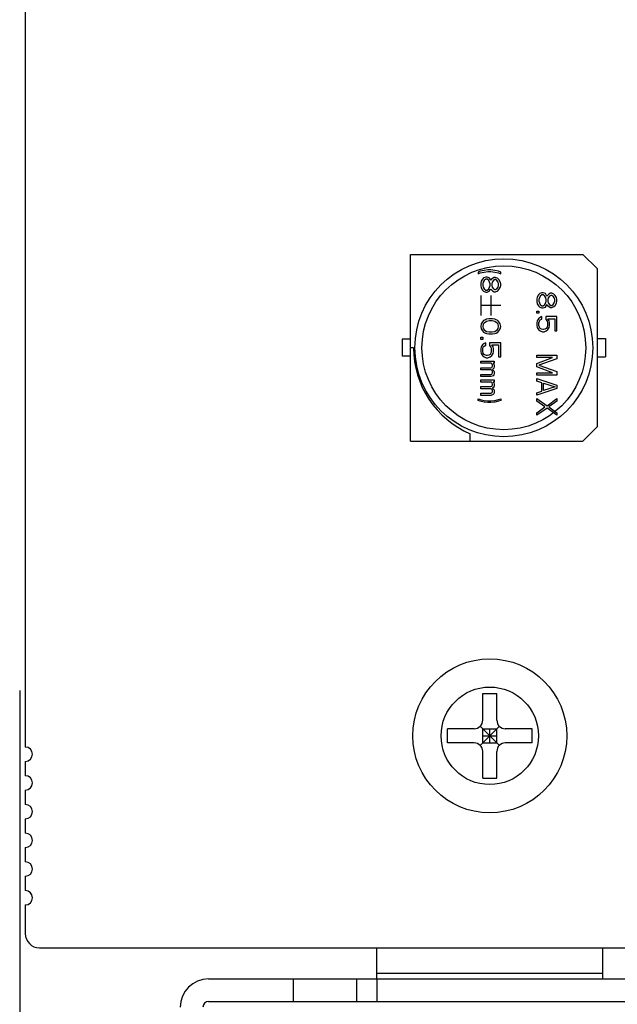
# Model space of a CAD drawing. Header units: millimetres. Extents: x 100 to 448, y 15 to 335.
# Tile 4 of 17: x 181 to 202, y 109 to 144. Entities that reach past the tile are written whole.
import ezdxf

# ---------------------------------------------------------------- set-up
doc = ezdxf.new("R2010")
doc.units = ezdxf.units.MM
doc.header["$LTSCALE"] = 16.335
doc.header["$PDMODE"] = 3
doc.header["$PDSIZE"] = 8
doc.layers.get('0').update_dxf_attribs({"linetype": 'CONTINUOUS'})
doc.layers.get('Defpoints').update_dxf_attribs({"linetype": 'CONTINUOUS'})
for name, color, linetype in [('00_COMPONENTS', 7, 'CONTINUOUS'), ('20_ALL_FEATURES', 7, 'CONTINUOUS'), ('51__DRAFT_DIMS', 7, 'CONTINUOUS')]:
    doc.layers.add(name, color=color, linetype=linetype)
doc.styles.get("Standard").update_dxf_attribs({"font": 'simfang.ttf'})
doc.dimstyles.new('DIMSTYLE_3', dxfattribs={"dimtxt": 3, "dimasz": 3, "dimexe": 2.5, "dimexo": 0.5, "dimgap": 0.75, "dimtad": 1, "dimdec": 1, "dimdsep": 46, "dimtxsty": 'STANDARD', "dimblk": '_FILLED', "dimblk1": '_FILLED', "dimblk2": '_FILLED', "dimcen": 0.09, "dimclrt": 3, "dimazin": 2, "dimtp": 0.5, "dimtm": 0.5, "dimtfac": 1, "dimtdec": 1, "dimtofl": 0, "dimtmove": 0, "dimatfit": 3, "dimldrblk": '_FILLED', "dimfxl": 1, "dimtolj": 1, "dimarcsym": 0})
doc.dimstyles.new('DIMSTYLE_7', dxfattribs={"dimtxt": 3, "dimasz": 3, "dimexe": 2.5, "dimexo": 0.5, "dimgap": 0.75, "dimtad": 1, "dimdec": 1, "dimdsep": 46, "dimtxsty": 'STANDARD', "dimblk": '_FILLED', "dimblk1": '_FILLED', "dimblk2": '_FILLED', "dimcen": 0.09, "dimclrt": 3, "dimazin": 2, "dimtp": 0.3, "dimtm": 0.3, "dimtfac": 1, "dimtdec": 1, "dimtofl": 0, "dimtmove": 0, "dimatfit": 3, "dimldrblk": '_FILLED', "dimfxl": 1, "dimtolj": 1, "dimarcsym": 0})
doc.dimstyles.new('DIMSTYLE_8', dxfattribs={"dimtxt": 3, "dimasz": 3, "dimexe": 2.5, "dimexo": 0.5, "dimgap": 0.75, "dimtad": 1, "dimdsep": 46, "dimtxsty": 'STANDARD', "dimblk": '_FILLED', "dimblk1": '_FILLED', "dimblk2": '_FILLED', "dimcen": 0.09, "dimclrt": 3, "dimazin": 2, "dimtp": 0.5, "dimtm": 0.5, "dimtfac": 1, "dimtofl": 0, "dimtmove": 0, "dimatfit": 3, "dimldrblk": '_FILLED', "dimfxl": 1, "dimtolj": 1, "dimarcsym": 0})

# ---------------------------------------------------------------- blocks, each defined once
blk = doc.blocks.new('_FILLED')
at = {"color": 0, "linetype": 'ByBlock'}
blk.add_solid([(0, 0), (-1, 0.167), (-1, -0.167)], dxfattribs=at)
blk = doc.blocks.new('*D4')
at = {"layer": '51__DRAFT_DIMS', "color": 0, "lineweight": -2}
for p, q in [((279.337, 279.114), (324.734, 279.114)), ((322.234, 276.114), (322.234, 101.04)), ((187.033, 98.04), (324.734, 98.04))]:
    blk.add_line(p, q, dxfattribs=at)
at = {"layer": 'Defpoints', "color": 0}
for p in [(278.837, 279.114), (186.533, 98.04), (322.234, 98.04)]:
    blk.add_point(p, dxfattribs=at)
at = {"layer": '51__DRAFT_DIMS', "color": 0, "linetype": 'ByBlock', "lineweight": -2, "xscale": 3, "yscale": 3, "zscale": 3}
for p, rotation in [((322.234, 279.114), 89.99999999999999), ((322.234, 98.04), 270)]:
    blk.add_blockref('_FILLED', p, dxfattribs=dict(at, rotation=rotation))
at = {"layer": '51__DRAFT_DIMS', "color": 3, "insert": (317.484, 188.566), "char_height": 3, "attachment_point": 2, "rotation": 90, "line_spacing_factor": 0.9}
blk.add_mtext('\\A1;\\A1;{\\fFZLanTingHei-R-GBK|b0|i0|c134|p2;\\H1.333333x;\\C256;181}', dxfattribs=at)
blk = doc.blocks.new('*D16')
at = {"layer": '51__DRAFT_DIMS', "color": 0, "lineweight": -2}
for p, q in [((291.888, 155.647), (291.888, 85.731)), ((187.28, 100.375), (187.28, 85.731)), ((190.28, 88.231), (288.888, 88.231))]:
    blk.add_line(p, q, dxfattribs=at)
at = {"layer": 'Defpoints', "color": 0}
for p in [(291.888, 156.147), (187.28, 100.875), (291.888, 88.231)]:
    blk.add_point(p, dxfattribs=at)
at = {"layer": '51__DRAFT_DIMS', "color": 0, "linetype": 'ByBlock', "lineweight": -2, "xscale": 3, "yscale": 3, "zscale": 3, "rotation": 180}
blk.add_blockref('_FILLED', (187.28, 88.231), dxfattribs=at)
at = {"layer": '51__DRAFT_DIMS', "color": 0, "linetype": 'ByBlock', "lineweight": -2, "xscale": 3, "yscale": 3, "zscale": 3}
blk.add_blockref('_FILLED', (291.888, 88.231), dxfattribs=at)
at = {"layer": '51__DRAFT_DIMS', "color": 3, "insert": (239.552, 92.981), "char_height": 3, "attachment_point": 2, "line_spacing_factor": 0.9}
blk.add_mtext('\\A1;\\A1;{\\fFZLanTingHei-R-GBK|b0|i0|c134|p2;\\C256;104.9}', dxfattribs=at)
blk = doc.blocks.new('*D17')
at = {"layer": '51__DRAFT_DIMS', "color": 0, "lineweight": -2}
for p, q in [((291.888, 155.647), (291.888, 78.326)), ((180.738, 120.571), (180.738, 78.326)), ((183.738, 80.826), (288.888, 80.826))]:
    blk.add_line(p, q, dxfattribs=at)
at = {"layer": 'Defpoints', "color": 0}
for p in [(291.888, 156.147), (180.738, 121.071), (291.888, 80.826)]:
    blk.add_point(p, dxfattribs=at)
at = {"layer": '51__DRAFT_DIMS', "color": 0, "linetype": 'ByBlock', "lineweight": -2, "xscale": 3, "yscale": 3, "zscale": 3, "rotation": 180}
blk.add_blockref('_FILLED', (180.738, 80.826), dxfattribs=at)
at = {"layer": '51__DRAFT_DIMS', "color": 0, "linetype": 'ByBlock', "lineweight": -2, "xscale": 3, "yscale": 3, "zscale": 3}
blk.add_blockref('_FILLED', (291.888, 80.826), dxfattribs=at)
at = {"layer": '51__DRAFT_DIMS', "color": 3, "insert": (236.389, 85.576), "char_height": 3, "attachment_point": 2, "line_spacing_factor": 0.9}
blk.add_mtext('\\A1;{\\fFZLanTingHei-R-GBK|b0|i0|c134|p2;\\C256;111.2}', dxfattribs=at)
blk = doc.blocks.new('*D18')
at = {"layer": '51__DRAFT_DIMS', "color": 0, "lineweight": -2}
for p, q in [((180.738, 120.571), (180.738, 70.734)), ((307.172, 110.071), (307.172, 70.734)), ((183.738, 73.234), (304.172, 73.234))]:
    blk.add_line(p, q, dxfattribs=at)
at = {"layer": 'Defpoints', "color": 0}
for p in [(180.738, 121.071), (307.172, 110.571), (307.172, 73.234)]:
    blk.add_point(p, dxfattribs=at)
at = {"layer": '51__DRAFT_DIMS', "color": 0, "linetype": 'ByBlock', "lineweight": -2, "xscale": 3, "yscale": 3, "zscale": 3, "rotation": 180}
blk.add_blockref('_FILLED', (180.738, 73.234), dxfattribs=at)
at = {"layer": '51__DRAFT_DIMS', "color": 0, "linetype": 'ByBlock', "lineweight": -2, "xscale": 3, "yscale": 3, "zscale": 3}
blk.add_blockref('_FILLED', (307.172, 73.234), dxfattribs=at)
at = {"layer": '51__DRAFT_DIMS', "color": 3, "insert": (243.967, 77.984), "char_height": 3, "attachment_point": 2, "line_spacing_factor": 0.9}
blk.add_mtext('\\A1;\\A1;{\\fFZLanTingHei-R-GBK|b0|i0|c134|p2;\\C256;126.3}', dxfattribs=at)

msp = doc.modelspace()

# ---------------------------------------------------------------- linework, layer by layer
at = {"layer": '00_COMPONENTS', "color": 0}
for p, q in [((180.937, 166.6), (180.937, 118.568)), ((194.584, 135.996), (200.684, 135.996)), ((194.584, 129.396), (194.584, 135.996)), ((201.184, 135.496), (200.684, 135.996)), ((197.049, 135.404), (196.973, 135.374)), ((196.973, 135.374), (196.973, 135.315)), ((196.973, 135.315), (197.049, 135.345)), ((197.185, 135.433), (197.049, 135.404)), ((197.049, 135.345), (197.185, 135.374)), ((197.245, 135.197), (197.17, 135.167)), ((197.321, 135.448), (197.185, 135.433)), ((197.185, 135.374), (197.321, 135.389)), ((197.29, 135.197), (197.245, 135.197)), ((197.366, 135.167), (197.29, 135.197)), ((197.426, 135.448), (197.321, 135.448)), ((197.321, 135.389), (197.426, 135.389)), ((197.562, 135.433), (197.426, 135.448)), ((197.426, 135.389), (197.562, 135.374)), ((197.547, 135.182), (197.487, 135.152)), ((197.592, 135.182), (197.547, 135.182)), ((197.698, 135.404), (197.562, 135.433)), ((197.562, 135.374), (197.698, 135.345)), ((197.668, 135.152), (197.592, 135.182)), ((197.774, 135.374), (197.698, 135.404)), ((197.698, 135.345), (197.774, 135.315)), ((197.774, 135.315), (197.774, 135.374)), ((201.184, 135.496), (201.184, 129.896)), ((197.079, 135.049), (197.064, 134.975)), ((197.064, 134.975), (197.064, 134.886)), ((197.064, 134.886), (197.079, 134.812)), ((197.124, 135.123), (197.079, 135.049)), ((197.17, 135.167), (197.124, 135.123)), ((197.154, 135.019), (197.139, 134.96)), ((197.139, 134.96), (197.139, 134.901)), ((197.139, 134.901), (197.154, 134.842)), ((197.185, 135.078), (197.154, 135.019)), ((197.154, 134.842), (197.185, 134.783)), ((197.245, 135.123), (197.185, 135.078)), ((197.29, 135.123), (197.245, 135.123)), ((197.351, 135.078), (197.29, 135.123)), ((197.381, 135.019), (197.351, 135.078)), ((197.351, 134.783), (197.381, 134.842)), ((197.411, 135.108), (197.366, 135.167)), ((197.396, 134.96), (197.381, 135.019)), ((197.381, 134.842), (197.396, 134.901)), ((197.396, 134.901), (197.396, 134.96)), ((197.426, 135.078), (197.411, 135.108)), ((197.441, 135.108), (197.426, 135.078)), ((197.487, 135.152), (197.441, 135.108)), ((197.472, 135.019), (197.457, 134.96)), ((197.457, 134.96), (197.457, 134.901)), ((197.457, 134.901), (197.472, 134.842)), ((197.517, 135.078), (197.472, 135.019)), ((197.472, 134.842), (197.517, 134.783)), ((197.562, 135.108), (197.517, 135.078)), ((197.592, 135.108), (197.562, 135.108)), ((197.638, 135.078), (197.592, 135.108)), ((197.683, 135.019), (197.638, 135.078)), ((197.638, 134.783), (197.683, 134.842)), ((197.713, 135.108), (197.668, 135.152)), ((197.698, 134.96), (197.683, 135.019)), ((197.683, 134.842), (197.698, 134.901)), ((197.698, 134.901), (197.698, 134.96)), ((197.759, 135.034), (197.713, 135.108)), ((197.774, 134.96), (197.759, 135.034)), ((197.759, 134.827), (197.774, 134.901)), ((197.774, 134.901), (197.774, 134.96)), ((197.064, 134.546), (197.064, 133.836)), ((197.079, 134.812), (197.124, 134.738)), ((197.124, 134.738), (197.17, 134.694)), ((197.17, 134.694), (197.245, 134.664)), ((197.185, 134.783), (197.245, 134.738)), ((197.245, 134.738), (197.29, 134.738)), ((197.245, 134.664), (197.29, 134.664)), ((197.29, 134.738), (197.351, 134.783)), ((197.29, 134.664), (197.366, 134.694)), ((197.366, 134.694), (197.411, 134.753)), ((197.411, 134.753), (197.426, 134.783)), ((197.419, 134.546), (197.419, 133.836)), ((197.426, 134.783), (197.441, 134.753)), ((197.441, 134.753), (197.487, 134.709)), ((197.487, 134.709), (197.547, 134.679)), ((197.517, 134.783), (197.562, 134.753)), ((197.547, 134.679), (197.592, 134.679)), ((197.562, 134.753), (197.592, 134.753)), ((197.592, 134.753), (197.638, 134.783)), ((197.592, 134.679), (197.668, 134.709)), ((197.668, 134.709), (197.713, 134.753)), ((197.713, 134.753), (197.759, 134.827)), ((199.067, 134.491), (199.052, 134.417)), ((199.113, 134.565), (199.067, 134.491)), ((199.158, 134.61), (199.113, 134.565)), ((199.173, 134.521), (199.143, 134.462)), ((199.234, 134.639), (199.158, 134.61)), ((199.234, 134.565), (199.173, 134.521)), ((199.279, 134.639), (199.234, 134.639)), ((199.279, 134.565), (199.234, 134.565)), ((199.354, 134.61), (199.279, 134.639)), ((199.339, 134.521), (199.279, 134.565)), ((199.37, 134.462), (199.339, 134.521)), ((199.4, 134.55), (199.354, 134.61)), ((199.415, 134.521), (199.4, 134.55)), ((199.43, 134.55), (199.415, 134.521)), ((199.475, 134.595), (199.43, 134.55)), ((199.506, 134.521), (199.46, 134.462)), ((199.536, 134.624), (199.475, 134.595)), ((199.551, 134.55), (199.506, 134.521)), ((199.581, 134.624), (199.536, 134.624)), ((199.581, 134.55), (199.551, 134.55)), ((199.657, 134.595), (199.581, 134.624)), ((199.626, 134.521), (199.581, 134.55)), ((199.672, 134.462), (199.626, 134.521)), ((199.702, 134.55), (199.657, 134.595)), ((199.747, 134.477), (199.702, 134.55)), ((197.774, 134.191), (197.064, 134.191)), ((199.052, 134.417), (199.052, 134.329)), ((199.052, 134.329), (199.067, 134.255)), ((199.067, 134.255), (199.113, 134.181)), ((199.113, 134.181), (199.158, 134.136)), ((199.143, 134.462), (199.128, 134.403)), ((199.128, 134.403), (199.128, 134.343)), ((199.128, 134.343), (199.143, 134.284)), ((199.143, 134.284), (199.173, 134.225)), ((199.158, 134.136), (199.234, 134.107)), ((199.173, 134.225), (199.234, 134.181)), ((199.234, 134.181), (199.279, 134.181)), ((199.279, 134.181), (199.339, 134.225)), ((199.279, 134.107), (199.354, 134.136)), ((199.339, 134.225), (199.37, 134.284)), ((199.354, 134.136), (199.4, 134.195)), ((199.385, 134.403), (199.37, 134.462)), ((199.37, 134.284), (199.385, 134.343)), ((199.385, 134.343), (199.385, 134.403)), ((199.4, 134.195), (199.415, 134.225)), ((199.415, 134.225), (199.43, 134.195)), ((199.43, 134.195), (199.475, 134.151)), ((199.46, 134.462), (199.445, 134.403)), ((199.445, 134.403), (199.445, 134.343)), ((199.445, 134.343), (199.46, 134.284)), ((199.46, 134.284), (199.506, 134.225)), ((199.475, 134.151), (199.536, 134.122)), ((199.506, 134.225), (199.551, 134.195)), ((199.551, 134.195), (199.581, 134.195)), ((199.581, 134.195), (199.626, 134.225)), ((199.581, 134.122), (199.657, 134.151)), ((199.626, 134.225), (199.672, 134.284)), ((199.657, 134.151), (199.702, 134.195)), ((199.687, 134.403), (199.672, 134.462)), ((199.672, 134.284), (199.687, 134.343)), ((199.687, 134.343), (199.687, 134.403)), ((199.702, 134.195), (199.747, 134.269)), ((199.762, 134.403), (199.747, 134.477)), ((199.747, 134.269), (199.762, 134.343)), ((199.762, 134.343), (199.762, 134.403)), ((199.052, 133.988), (199.128, 133.988)), ((199.052, 133.914), (199.052, 133.988)), ((199.128, 133.914), (199.052, 133.914)), ((199.128, 133.988), (199.128, 133.914)), ((199.234, 133.796), (199.173, 133.767)), ((199.234, 134.107), (199.279, 134.107)), ((199.234, 133.707), (199.234, 133.796)), ((199.762, 133.796), (199.37, 133.796)), ((199.37, 133.796), (199.37, 133.693)), ((199.536, 134.122), (199.581, 134.122)), ((199.762, 133.293), (199.762, 133.796)), ((197.079, 133.54), (197.064, 133.451)), ((197.064, 133.451), (197.079, 133.363)), ((197.124, 133.614), (197.079, 133.54)), ((197.17, 133.658), (197.124, 133.614)), ((197.154, 133.525), (197.139, 133.451)), ((197.139, 133.451), (197.154, 133.377)), ((197.185, 133.57), (197.154, 133.525)), ((197.23, 133.688), (197.17, 133.658)), ((197.275, 133.629), (197.185, 133.57)), ((197.275, 133.703), (197.23, 133.688)), ((197.351, 133.718), (197.275, 133.703)), ((197.366, 133.644), (197.275, 133.629)), ((197.487, 133.718), (197.351, 133.718)), ((197.472, 133.644), (197.366, 133.644)), ((197.562, 133.629), (197.472, 133.644)), ((197.562, 133.703), (197.487, 133.718)), ((197.608, 133.688), (197.562, 133.703)), ((197.653, 133.57), (197.562, 133.629)), ((197.668, 133.658), (197.608, 133.688)), ((197.683, 133.525), (197.653, 133.57)), ((197.713, 133.614), (197.668, 133.658)), ((197.698, 133.451), (197.683, 133.525)), ((197.683, 133.377), (197.698, 133.451)), ((197.759, 133.54), (197.713, 133.614)), ((197.774, 133.451), (197.759, 133.54)), ((197.759, 133.363), (197.774, 133.451)), ((199.067, 133.648), (199.052, 133.574)), ((199.052, 133.574), (199.052, 133.485)), ((199.052, 133.485), (199.067, 133.412)), ((199.113, 133.722), (199.067, 133.648)), ((199.173, 133.767), (199.113, 133.722)), ((199.128, 133.574), (199.143, 133.633)), ((199.128, 133.485), (199.128, 133.574)), ((199.143, 133.426), (199.128, 133.485)), ((199.143, 133.633), (199.173, 133.678)), ((199.173, 133.678), (199.234, 133.707)), ((199.37, 133.693), (199.415, 133.633)), ((199.415, 133.633), (199.43, 133.574)), ((199.43, 133.485), (199.415, 133.426)), ((199.43, 133.574), (199.43, 133.485)), ((199.445, 133.722), (199.687, 133.722)), ((199.49, 133.648), (199.445, 133.722)), ((199.506, 133.574), (199.49, 133.648)), ((199.49, 133.412), (199.506, 133.485)), ((199.506, 133.485), (199.506, 133.574)), ((199.687, 133.722), (199.687, 133.293)), ((197.079, 133.363), (197.124, 133.289)), ((197.124, 133.289), (197.17, 133.244)), ((197.154, 133.377), (197.185, 133.333)), ((197.17, 133.244), (197.23, 133.215)), ((197.185, 133.333), (197.275, 133.274)), ((197.23, 133.215), (197.275, 133.2)), ((197.275, 133.274), (197.366, 133.259)), ((197.275, 133.2), (197.351, 133.185)), ((197.351, 133.185), (197.487, 133.185)), ((197.366, 133.259), (197.472, 133.259)), ((197.472, 133.259), (197.562, 133.274)), ((197.487, 133.185), (197.562, 133.2)), ((197.562, 133.274), (197.653, 133.333)), ((197.562, 133.2), (197.608, 133.215)), ((197.608, 133.215), (197.668, 133.244)), ((197.653, 133.333), (197.683, 133.377)), ((197.668, 133.244), (197.713, 133.289)), ((197.713, 133.289), (197.759, 133.363)), ((199.067, 133.412), (199.113, 133.338)), ((199.113, 133.338), (199.173, 133.293)), ((199.173, 133.382), (199.143, 133.426)), ((199.219, 133.352), (199.173, 133.382)), ((199.173, 133.293), (199.249, 133.264)), ((199.264, 133.338), (199.219, 133.352)), ((199.249, 133.264), (199.309, 133.264)), ((199.294, 133.338), (199.264, 133.338)), ((199.339, 133.352), (199.294, 133.338)), ((199.309, 133.264), (199.385, 133.293)), ((199.385, 133.382), (199.339, 133.352)), ((199.415, 133.426), (199.385, 133.382)), ((199.385, 133.293), (199.445, 133.338)), ((199.445, 133.338), (199.49, 133.412)), ((199.687, 133.293), (199.762, 133.293)), ((194.584, 132.996), (194.284, 132.996)), ((194.284, 132.996), (194.284, 132.396)), ((197.064, 133.067), (197.139, 133.067)), ((197.064, 132.993), (197.064, 133.067)), ((197.139, 132.993), (197.064, 132.993)), ((197.124, 132.8), (197.079, 132.726)), ((197.185, 132.845), (197.124, 132.8)), ((197.139, 133.067), (197.139, 132.993)), ((197.154, 132.712), (197.185, 132.756)), ((197.245, 132.874), (197.185, 132.845)), ((197.185, 132.756), (197.245, 132.786)), ((197.245, 132.786), (197.245, 132.874)), ((197.774, 132.874), (197.381, 132.874)), ((197.381, 132.874), (197.381, 132.771)), ((197.381, 132.771), (197.426, 132.712)), ((197.457, 132.8), (197.698, 132.8)), ((197.502, 132.726), (197.457, 132.8)), ((197.698, 132.8), (197.698, 132.371)), ((197.774, 132.371), (197.774, 132.874)), ((201.184, 133.021), (201.484, 133.021)), ((201.484, 133.021), (201.484, 132.371)), ((194.584, 132.396), (194.284, 132.396)), ((194.684, 132.696), (194.584, 132.696)), ((197.079, 132.726), (197.064, 132.653)), ((197.064, 132.653), (197.064, 132.564)), ((197.064, 132.564), (197.079, 132.49)), ((197.079, 132.49), (197.124, 132.416)), ((197.124, 132.416), (197.185, 132.371)), ((197.139, 132.653), (197.154, 132.712)), ((197.139, 132.564), (197.139, 132.653)), ((197.154, 132.505), (197.139, 132.564)), ((197.185, 132.46), (197.154, 132.505)), ((197.23, 132.431), (197.185, 132.46)), ((197.275, 132.416), (197.23, 132.431)), ((197.305, 132.416), (197.275, 132.416)), ((197.351, 132.431), (197.305, 132.416)), ((197.396, 132.46), (197.351, 132.431)), ((197.426, 132.505), (197.396, 132.46)), ((197.396, 132.371), (197.457, 132.416)), ((197.426, 132.712), (197.441, 132.653)), ((197.441, 132.564), (197.426, 132.505)), ((197.441, 132.653), (197.441, 132.564)), ((197.457, 132.416), (197.502, 132.49)), ((197.517, 132.653), (197.502, 132.726)), ((197.502, 132.49), (197.517, 132.564)), ((197.517, 132.564), (197.517, 132.653)), ((199.052, 132.435), (199.762, 132.435)), ((199.052, 132.347), (199.052, 132.435)), ((199.762, 132.435), (199.762, 132.302)), ((197.064, 132.224), (197.547, 132.224)), ((197.064, 132.15), (197.064, 132.224)), ((197.441, 132.15), (197.064, 132.15)), ((197.185, 132.371), (197.26, 132.342)), ((197.26, 132.342), (197.321, 132.342)), ((197.321, 132.342), (197.396, 132.371)), ((197.472, 132.12), (197.441, 132.15)), ((197.487, 132.076), (197.472, 132.12)), ((197.472, 132.016), (197.487, 132.046)), ((197.487, 132.046), (197.487, 132.076)), ((197.547, 132.15), (197.502, 132.15)), ((197.502, 132.15), (197.532, 132.12)), ((197.532, 132.12), (197.547, 132.076)), ((197.547, 132.224), (197.547, 132.15)), ((197.547, 132.076), (197.547, 132.016)), ((197.698, 132.371), (197.774, 132.371)), ((199.611, 132.347), (199.052, 132.347)), ((199.052, 132.139), (199.611, 132.347)), ((199.052, 132.021), (199.052, 132.139)), ((199.762, 132.302), (199.128, 132.08)), ((199.128, 132.08), (199.762, 131.858)), ((201.184, 132.371), (201.484, 132.371)), ((197.064, 131.987), (197.426, 131.987)), ((197.064, 131.913), (197.064, 131.987)), ((197.426, 131.913), (197.064, 131.913)), ((197.064, 131.75), (197.426, 131.75)), ((197.064, 131.676), (197.064, 131.75)), ((197.426, 131.987), (197.457, 132.002)), ((197.457, 131.898), (197.426, 131.913)), ((197.426, 131.75), (197.457, 131.765)), ((197.502, 131.706), (197.426, 131.676)), ((197.457, 132.002), (197.472, 132.016)), ((197.472, 131.883), (197.457, 131.898)), ((197.457, 131.765), (197.472, 131.78)), ((197.487, 131.854), (197.472, 131.883)), ((197.472, 131.78), (197.487, 131.809)), ((197.532, 131.972), (197.487, 131.928)), ((197.487, 131.928), (197.532, 131.883)), ((197.487, 131.809), (197.487, 131.854)), ((197.532, 131.735), (197.502, 131.706)), ((197.547, 132.016), (197.532, 131.972)), ((197.532, 131.883), (197.547, 131.839)), ((197.547, 131.78), (197.532, 131.735)), ((197.547, 131.839), (197.547, 131.78)), ((199.611, 131.814), (199.052, 132.021)), ((199.052, 131.814), (199.611, 131.814)), ((199.052, 131.725), (199.052, 131.814)), ((199.762, 131.725), (199.052, 131.725)), ((199.762, 131.858), (199.762, 131.725)), ((197.426, 131.676), (197.064, 131.676)), ((197.064, 131.558), (197.547, 131.558)), ((197.064, 131.484), (197.064, 131.558)), ((197.441, 131.484), (197.064, 131.484)), ((197.472, 131.454), (197.441, 131.484)), ((197.457, 131.336), (197.472, 131.351)), ((197.487, 131.41), (197.472, 131.454)), ((197.472, 131.351), (197.487, 131.38)), ((197.487, 131.38), (197.487, 131.41)), ((197.547, 131.484), (197.502, 131.484)), ((197.502, 131.484), (197.532, 131.454)), ((197.532, 131.454), (197.547, 131.41)), ((197.547, 131.351), (197.532, 131.306)), ((197.547, 131.558), (197.547, 131.484)), ((197.547, 131.41), (197.547, 131.351)), ((199.052, 131.607), (199.762, 131.37)), ((199.052, 131.518), (199.052, 131.607)), ((199.234, 131.459), (199.052, 131.518)), ((199.234, 131.163), (199.234, 131.459)), ((199.294, 131.444), (199.702, 131.311)), ((199.294, 131.178), (199.294, 131.444)), ((199.762, 131.37), (199.762, 131.252)), ((197.064, 131.321), (197.426, 131.321)), ((197.064, 131.247), (197.064, 131.321)), ((197.426, 131.247), (197.064, 131.247)), ((197.064, 131.085), (197.426, 131.085)), ((197.064, 131.011), (197.064, 131.085)), ((197.426, 131.011), (197.064, 131.011)), ((197.426, 131.321), (197.457, 131.336)), ((197.457, 131.233), (197.426, 131.247)), ((197.426, 131.085), (197.457, 131.099)), ((197.502, 131.04), (197.426, 131.011)), ((197.472, 131.218), (197.457, 131.233)), ((197.457, 131.099), (197.472, 131.114)), ((197.487, 131.188), (197.472, 131.218)), ((197.472, 131.114), (197.487, 131.144)), ((197.532, 131.306), (197.487, 131.262)), ((197.487, 131.262), (197.532, 131.218)), ((197.487, 131.144), (197.487, 131.188)), ((197.532, 131.07), (197.502, 131.04)), ((197.532, 131.218), (197.547, 131.173)), ((197.547, 131.114), (197.532, 131.07)), ((197.547, 131.173), (197.547, 131.114)), ((199.762, 131.252), (199.052, 131.015)), ((199.052, 131.104), (199.234, 131.163)), ((199.052, 131.015), (199.052, 131.104)), ((199.702, 131.311), (199.294, 131.178)), ((196.973, 130.892), (197.049, 130.863)), ((196.973, 130.833), (196.973, 130.892)), ((197.049, 130.804), (196.973, 130.833)), ((197.049, 130.863), (197.185, 130.833)), ((197.185, 130.774), (197.049, 130.804)), ((197.185, 130.833), (197.321, 130.818)), ((197.321, 130.759), (197.185, 130.774)), ((197.321, 130.818), (197.426, 130.818)), ((197.426, 130.759), (197.321, 130.759)), ((197.426, 130.818), (197.562, 130.833)), ((197.562, 130.774), (197.426, 130.759)), ((197.562, 130.833), (197.698, 130.863)), ((197.698, 130.804), (197.562, 130.774)), ((197.698, 130.863), (197.774, 130.892)), ((197.774, 130.833), (197.698, 130.804)), ((197.774, 130.892), (197.774, 130.833)), ((199.052, 130.897), (199.415, 130.645)), ((199.052, 130.808), (199.052, 130.897)), ((199.339, 130.601), (199.052, 130.808)), ((199.415, 130.645), (199.762, 130.897)), ((199.762, 130.808), (199.475, 130.601)), ((199.762, 130.897), (199.762, 130.808)), ((199.052, 130.394), (199.339, 130.601)), ((199.415, 130.557), (199.052, 130.305)), ((199.052, 130.305), (199.052, 130.394)), ((199.762, 130.305), (199.415, 130.557)), ((199.475, 130.601), (199.762, 130.394)), ((199.762, 130.394), (199.762, 130.305)), ((196.688, 129.396), (196.688, 129.655)), ((200.684, 129.396), (201.184, 129.896)), ((194.584, 129.396), (200.684, 129.396)), ((180.937, 118.06), (180.937, 117.552)), ((180.937, 117.044), (180.937, 116.536)), ((180.937, 116.028), (180.937, 115.52)), ((180.937, 115.012), (180.937, 114.504)), ((180.937, 113.996), (180.937, 113.488)), ((180.937, 112.98), (180.937, 111.964)), ((181.437, 111.464), (203.938, 111.464))]:
    msp.add_line(p, q, dxfattribs=at)
for radius in [3.15, 2.9]:
    msp.add_circle((197.884, 132.696), radius, dxfattribs=at)
for centre, radius, start, end in [((197.993, 132.696), 3.309, 180, 246.7809), ((180.937, 118.314), 0.254, 270, 90), ((180.937, 117.298), 0.254, 270, 90), ((180.937, 116.282), 0.254, 270, 90), ((180.937, 115.266), 0.254, 270, 90), ((180.937, 114.25), 0.254, 270, 90), ((180.937, 113.234), 0.254, 270, 90), ((181.437, 111.964), 0.5, 179.9879, 269.9829)]:
    msp.add_arc(centre, radius, start, end, dxfattribs=at)
at = {"layer": '20_ALL_FEATURES', "color": 0}
for p, q in [((197.137, 120.464), (197.637, 120.464)), ((197.137, 119.514), (197.137, 120.464)), ((197.637, 119.514), (197.637, 120.464)), ((196.837, 119.214), (195.887, 119.214)), ((195.887, 118.714), (195.887, 119.214)), ((197.725, 118.626), (197.049, 119.302)), ((197.049, 118.626), (197.725, 119.302)), ((197.137, 119.214), (197.637, 119.214)), ((197.137, 118.714), (197.137, 119.214)), ((197.387, 118.714), (197.387, 119.214)), ((197.637, 118.714), (197.637, 119.214)), ((198.887, 119.214), (197.937, 119.214)), ((198.887, 118.714), (198.887, 119.214)), ((197.137, 118.964), (197.637, 118.964)), ((196.837, 118.714), (195.887, 118.714)), ((197.137, 118.714), (197.637, 118.714)), ((198.887, 118.714), (197.937, 118.714)), ((197.137, 117.464), (197.137, 118.414)), ((197.637, 117.464), (197.637, 118.414)), ((197.137, 117.464), (197.637, 117.464)), ((193.387, 110.364), (193.387, 111.464)), ((201.387, 110.364), (201.387, 111.464)), ((193.387, 110.564), (201.387, 110.564)), ((187.427, 110.364), (302.142, 110.364)), ((190.427, 110.364), (190.427, 109.564)), ((192.674, 109.564), (192.674, 110.364)), ((193.381, 110.364), (193.381, 109.564)), ((187.427, 109.564), (302.142, 109.564))]:
    msp.add_line(p, q, dxfattribs=at)
for radius in [2.725, 1.725]:
    msp.add_circle((197.387, 118.964), radius, dxfattribs=at)
for centre, radius, start, end in [((196.837, 119.514), 0.3, 270, 0), ((197.937, 119.514), 0.3, 180, 270), ((196.837, 118.414), 0.3, 0, 90), ((197.937, 118.414), 0.3, 90, 180), ((187.427, 109.364), 1, 90, 180), ((187.427, 109.364), 0.2, 90, 180)]:
    msp.add_arc(centre, radius, start, end, dxfattribs=at)

# ---------------------------------------------------------------- dimensions: what is measured, and where the dimension line sits
at = {"layer": '51__DRAFT_DIMS', "color": 0}
dim = msp.add_linear_dim(base=(322.234, 98.04), p1=(278.837, 279.114), p2=(186.533, 98.04), angle=270, text='\\A1;{\\fFZLanTingHei-R-GBK|b0|i0|c134|p2;\\H1.333333x;\\C256;181}', dimstyle='DIMSTYLE_3', override={"dimtxsty": 'STANDARD'}, dxfattribs=at)
dim.commit()
dim.dimension.update_dxf_attribs({"geometry": '*D4', "text_midpoint": (322.234, 188.566), "dimtype": 160})
at = {"layer": '51__DRAFT_DIMS'}
for base, p1, p2, text, dimstyle, picture, middle in [((291.888, 80.826), (180.738, 121.071), (291.888, 156.147), '{\\fFZLanTingHei-R-GBK|b0|i0|c134|p2;\\C256;111.2}', 'DIMSTYLE_7', '*D17', (236.389, 80.826)), ((291.888, 88.231), (187.28, 100.875), (291.888, 156.147), '\\A1;{\\fFZLanTingHei-R-GBK|b0|i0|c134|p2;\\C256;104.9}', 'DIMSTYLE_7', '*D16', (239.552, 88.231)), ((307.172, 73.234), (180.738, 121.071), (307.172, 110.571), '\\A1;{\\fFZLanTingHei-R-GBK|b0|i0|c134|p2;\\C256;126.3}', 'DIMSTYLE_8', '*D18', (243.967, 73.234))]:
    dim = msp.add_linear_dim(base=base, p1=p1, p2=p2, text=text, dimstyle=dimstyle, override={"dimtxsty": 'STANDARD'}, dxfattribs=at)
    dim.commit()
    dim.dimension.update_dxf_attribs({"geometry": picture, "text_midpoint": middle, "dimtype": 160})

doc.saveas('drawing.dxf')
